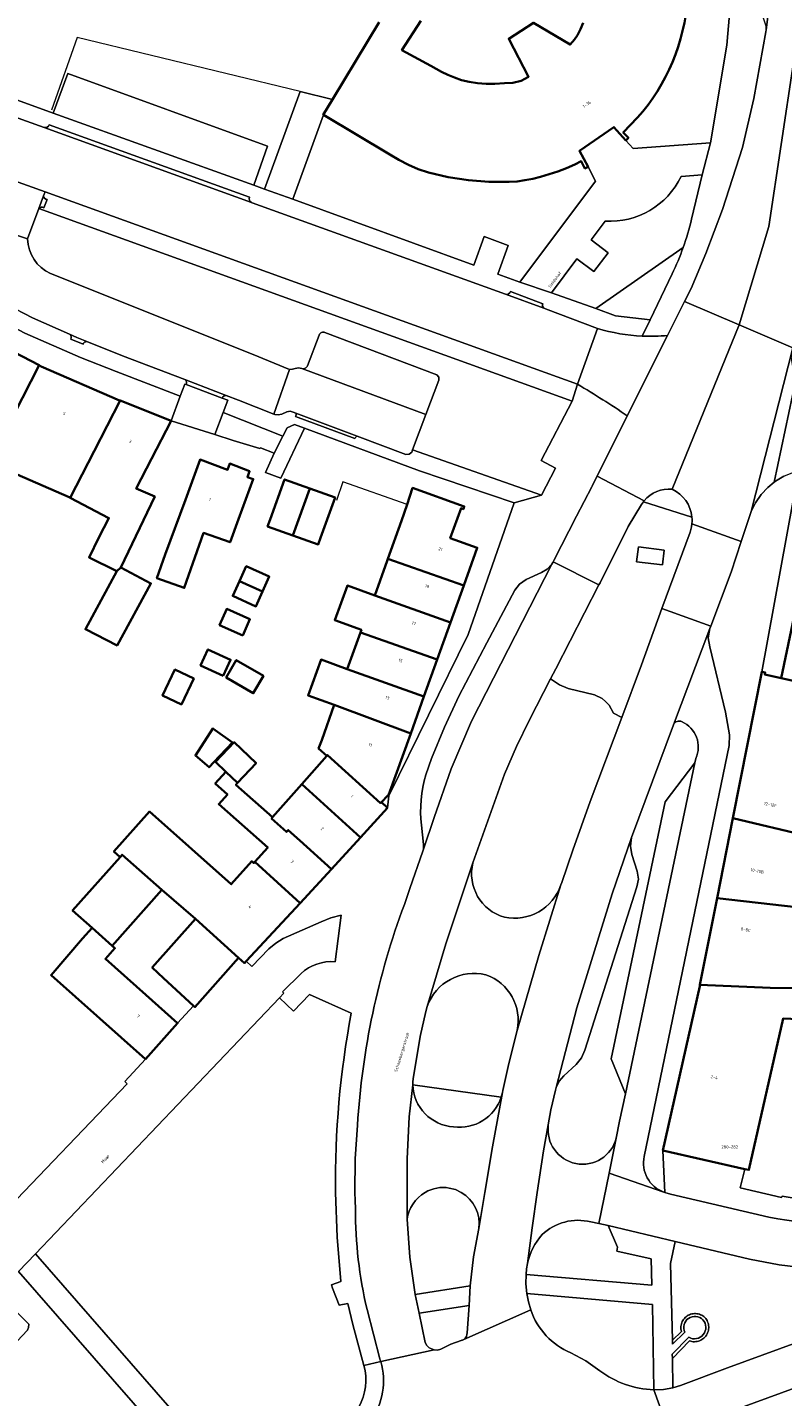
# Model space of a CAD drawing. Header units: metres. Extents: x 197700 to 204338, y 317132 to 325229.
# Tile 226 of 256: x 199739 to 199827, y 319476 to 319636. Entities that reach past the tile are written whole.
import ezdxf
from ezdxf.enums import TextEntityAlignment as Align

# ---------------------------------------------------------------- set-up
doc = ezdxf.new("R2010")
doc.units = ezdxf.units.M
for name, color, linetype, lineweight in [('B-WE-GR-BEPLANTING_CULTUUR_HEESTERS-GV', 90, 'Continuous', 18), ('B-WE-IE-TERREINAFSCHEIDING_KUNSTMATIG_HEKWERK-G', 20, 'IE-TERREINAFSCHEIDING-KUNSTMATIG', 18), ('B-WE-IE-TERREINAFSCHEIDING_KUNSTMATIG_MUUR-G', 90, 'IE-TERREINAFSCHEIDING-KUNSTMATIG-DICHT', 18), ('B-WE-OG-BEBOUWING-GV', 7, 'Continuous', 35), ('B-WE-OG-BEBOUWING-T18', 10, 'Continuous', 18), ('B-WE-OG-TERREIN_CULTUURSCHEIDING-GV', 7, 'Continuous', 18), ('B-WE-OG-TERREIN_ERF-GV', 7, 'Continuous', 18), ('B-WE-OG-TOPOGRAFIE-T18', 10, 'Continuous', 18), ('B-WE-VH-VERHARDING_ASFALT-GV', 252, 'Continuous', 18), ('B-WE-VH-VERHARDING_BETONSTRAATSTEEN-GV', 252, 'Continuous', 18), ('B-WE-VH-VERHARDING_GESLOTEN-GV', 252, 'Continuous', 18), ('B-WE-VH-VERHARDING_OPEN-GV', 252, 'Continuous', 18), ('B-WE-VH-VERHARDING_TEGEL-GV', 252, 'Continuous', 18)]:
    doc.layers.add(name, color=color, linetype=linetype, lineweight=lineweight)
doc.styles.add('NLCS-ISO-M200-T18', font='NLCS-ISO.ttf', dxfattribs={"height": 0.36})
doc.linetypes.add('IE-TERREINAFSCHEIDING-KUNSTMATIG', pattern='A,4,[82,NLCS.SHX,S=0.75,R=90,X=0,Y=0],4,-2', length=10)
doc.linetypes.add('IE-TERREINAFSCHEIDING-KUNSTMATIG-DICHT', pattern='A,8,-1,[82,NLCS.SHX,S=0.75,R=90,X=0,Y=0],-1', length=10)

msp = doc.modelspace()

# ---------------------------------------------------------------- linework, layer by layer
at = {"layer": 'B-WE-GR-BEPLANTING_CULTUUR_HEESTERS-GV'}
for points in [[(199799.179, 319581.672), (199800.823, 319584.819), (199799.121, 319585.708), (199802.765, 319592.685), (199740.291, 319615.225), (199738.978, 319611.684)], [(199741.637, 319607.634), (199765.409, 319598.157), (199769.669, 319596.398), (199770.007, 319596.407), (199770.332, 319596.503), (199770.722, 319596.581), (199771.113, 319596.501)], [(199771.743, 319596.818), (199773.138, 319600.42)], [(199773.801, 319600.712), (199786.914, 319595.764), (199787.125, 319595.473), (199787.161, 319595.117), (199785.636, 319591.12), (199784.05, 319586.963), (199799.179, 319581.672)], [(199816.421, 319483.016), (199814.493, 319481.04), (199814.5, 319480.546), (199816.502, 319482.598), (199816.646, 319482.554), (199816.794, 319482.523), (199816.944, 319482.505), (199817.095, 319482.501), (199817.246, 319482.51), (199817.396, 319482.533), (199817.542, 319482.569), (199817.685, 319482.618), (199817.823, 319482.68), (199817.955, 319482.754), (199818.08, 319482.839), (199818.197, 319482.935), (199818.304, 319483.041), (199818.402, 319483.156), (199818.489, 319483.28), (199818.565, 319483.411), (199818.629, 319483.548), (199818.68, 319483.69), (199818.718, 319483.836), (199818.743, 319483.985), (199818.755, 319484.136), (199818.755, 319484.243), (199818.743, 319484.394), (199818.719, 319484.543), (199818.68, 319484.689), (199818.629, 319484.832), (199818.566, 319484.969), (199818.49, 319485.1), (199818.404, 319485.223), (199818.34, 319485.301), (199818.295, 319485.345), (199818.182, 319485.442), (199818.062, 319485.529), (199817.934, 319485.604), (199817.799, 319485.668), (199817.66, 319485.72), (199817.516, 319485.759), (199817.37, 319485.784), (199817.222, 319485.797), (199817.073, 319485.797), (199816.925, 319485.783), (199816.779, 319485.756), (199816.636, 319485.716), (199816.497, 319485.663), (199816.363, 319485.598), (199816.235, 319485.522), (199816.115, 319485.434), (199816.003, 319485.336), (199815.901, 319485.229), (199815.808, 319485.112), (199815.726, 319484.988), (199815.656, 319484.857), (199815.597, 319484.721), (199815.551, 319484.579), (199815.518, 319484.434), (199815.498, 319484.287), (199815.491, 319484.138), (199815.497, 319483.99), (199815.517, 319483.842), (199815.55, 319483.697), (199814.495, 319482.679), (199814.506, 319482.203), (199815.956, 319483.603)]]:
    msp.add_lwpolyline(points, dxfattribs=at)
for points in [[(199738.978, 319611.684, 0.2875555), (199741.637, 319607.634)], [(199773.138, 319600.42, -0.452975), (199773.801, 319600.712)], [(199771.113, 319596.501, 0.4273961), (199771.743, 319596.818)], [(199815.956, 319483.603, -0.8528402), (199818.076, 319485.071)], [(199818.076, 319485.071, -0.8484772), (199816.421, 319483.016)]]:
    msp.add_lwpolyline(points, format="xyb", dxfattribs=at)
at = {"layer": 'B-WE-IE-TERREINAFSCHEIDING_KUNSTMATIG_HEKWERK-G'}
for points in [[(199770.897, 319628.93), (199744.785, 319635.255), (199741.787, 319626.761)], [(199774.685, 319628.013), (199770.897, 319628.93)]]:
    msp.add_lwpolyline(points, dxfattribs=at)
at = {"layer": 'B-WE-IE-TERREINAFSCHEIDING_KUNSTMATIG_MUUR-G'}
msp.add_lwpolyline([(199783.414, 319580.565), (199775.903, 319583.204), (199775.152, 319581.043)], dxfattribs=at)
at = {"layer": 'B-WE-OG-BEBOUWING-GV'}
msp.add_lwpolyline([(199810.426, 319625.88, 0.1653046), (199816.285, 319639.864)], format="xyb", dxfattribs=at)
for points in [[(199780.135, 319637.074), (199774.685, 319628.013)], [(199804.061, 319636.989), (199803.748, 319636.229), (199803.381, 319635.555), (199803.05, 319635.04), (199802.521, 319634.441), (199798.231, 319637), (199795.336, 319635.131), (199797.664, 319630.669), (199796.782, 319630.209), (199795.829, 319629.979), (199794.833, 319629.902), (199793.712, 319629.835), (199792.698, 319629.833), (199791.671, 319629.926), (199790.695, 319630.071), (199789.788, 319630.279), (199788.966, 319630.586), (199788.21, 319630.89), (199787.441, 319631.238), (199786.189, 319631.964), (199782.816, 319633.799), (199785.02, 319637.232)], [(199774.685, 319628.013), (199773.606, 319626.219), (199773.63, 319626.205), (199781.393, 319621.577), (199782.474, 319620.943), (199783.582, 319620.358), (199784.727, 319619.847), (199785.916, 319619.448), (199788.24, 319618.894), (199790.605, 319618.544), (199792.987, 319618.372), (199795.376, 319618.352), (199796.306, 319618.41), (199797.23, 319618.544), (199798.143, 319618.73), (199799.05, 319618.95), (199800.077, 319619.242), (199801.091, 319619.583), (199802.086, 319619.972), (199803.06, 319620.412), (199803.804, 319620.795), (199804.261, 319619.935), (199804.62, 319620.139), (199803.636, 319622.012), (199807.651, 319624.785), (199809.047, 319623.208), (199809.354, 319623.534), (199808.739, 319624.133), (199810.426, 319625.88)], [(199830.946, 319577.926), (199827.254, 319560.227), (199836.678, 319558.14)]]:
    msp.add_lwpolyline(points, dxfattribs=at)
for points in [[(199722.499, 319577.529), (199724.773, 319576.246), (199727.59, 319574.657), (199728.947, 319573.892), (199729.738, 319575.588), (199734.579, 319585.451), (199734.454, 319585.505), (199740.326, 319596.879), (199734.427, 319599.931), (199734.372, 319599.825), (199734.107, 319599.963), (199729.984, 319592.053), (199730.171, 319591.956), (199727.822, 319587.519), (199729.906, 319586.405), (199730.283, 319587.111), (199731.352, 319586.56), (199727.88, 319580.027), (199724.743, 319581.71)], [(199749.809, 319592.733), (199749.737, 319592.762), (199740.571, 319596.752), (199740.326, 319596.879), (199734.454, 319585.505), (199734.579, 319585.451), (199737.748, 319584.084), (199743.856, 319581.416), (199743.976, 319581.353), (199746.754, 319586.809)], [(199749.896, 319573.186), (199753.875, 319581.489), (199751.701, 319582.437), (199753.492, 319585.914), (199755.784, 319590.365), (199749.809, 319592.733), (199746.754, 319586.809), (199743.976, 319581.353), (199748.498, 319578.986), (199747.304, 319576.707), (199746.175, 319574.371), (199749.437, 319572.775)], [(199757.457, 319581.128), (199755.104, 319574.706), (199754.124, 319571.924), (199757.322, 319570.795), (199759.594, 319577.232), (199762.691, 319576.139), (199763.683, 319578.846), (199765.404, 319583.541), (199764.728, 319583.789), (199764.981, 319584.457), (199762.654, 319585.357), (199762.395, 319584.644), (199759.177, 319585.823)], [(199767.081, 319577.978), (199770.026, 319576.946), (199772.04, 319582.439), (199769.082, 319583.51), (199767.379, 319578.803)], [(199773.296, 319576.668), (199774.997, 319581.369), (199772.04, 319582.439), (199770.026, 319576.946), (199773.017, 319575.897)], [(199790.062, 319571.073), (199791.649, 319575.499), (199788.478, 319576.633), (199789.739, 319580.132), (199790.013, 319580.039), (199790.114, 319580.336), (199784.064, 319582.508), (199783.414, 319580.565), (199782.779, 319578.67), (199781.187, 319574.217)], [(199781.096, 319573.961), (199779.659, 319569.898), (199788.513, 319566.753), (199790.062, 319571.073), (199781.187, 319574.217)], [(199749.437, 319572.775), (199745.742, 319565.957), (199749.45, 319564.071), (199753.412, 319571.319), (199749.896, 319573.186)], [(199766.499, 319570.383), (199767.285, 319572.124), (199764.582, 319573.341), (199763.796, 319571.6)], [(199763.796, 319571.6), (199763.01, 319569.859), (199765.711, 319568.638), (199766.499, 319570.383)], [(199786.958, 319562.418), (199788.513, 319566.753), (199779.659, 319569.898), (199776.436, 319571.076), (199774.953, 319567.025), (199778.08, 319565.881), (199777.97, 319565.579)], [(199764.167, 319565.236), (199765.015, 319567.128), (199762.3, 319568.344), (199761.452, 319566.453)], [(199777.97, 319565.579), (199776.4, 319561.288), (199785.4, 319558.074), (199786.958, 319562.418)], [(199761.888, 319560.507), (199762.747, 319562.374), (199760.099, 319563.593), (199759.24, 319561.726)], [(199785.4, 319558.074), (199776.4, 319561.288), (199773.352, 319562.395), (199771.823, 319558.214), (199774.863, 319557.087), (199783.852, 319553.755)], [(199758.427, 319560.201), (199756.225, 319561.241), (199754.786, 319558.195), (199756.988, 319557.155)], [(199762.23, 319560.312), (199765.403, 319558.46), (199766.588, 319560.492), (199763.415, 319562.343)], [(199869.489, 319532.473), (199871.348, 319537.757), (199874.104, 319545.425), (199858.173, 319550.617), (199858.104, 319550.417), (199852.389, 319552.316), (199852.962, 319553.825), (199840.309, 319558.253), (199840.074, 319557.458), (199836.769, 319558.561), (199836.678, 319558.14), (199827.254, 319560.227), (199825.313, 319560.664), (199825.349, 319560.891), (199824.964, 319560.952), (199821.582, 319543.826), (199839.304, 319539.626), (199839.546, 319540.853), (199845.194, 319539.515), (199845.34, 319540.251), (199855.901, 319536.978), (199855.658, 319535.751)], [(199774.863, 319557.087), (199773.422, 319552.978), (199773.06, 319551.988), (199774.02, 319551.137), (199774.1, 319551.225), (199780.311, 319545.59), (199780.416, 319545.721), (199781.155, 319546.483), (199781.253, 319546.509), (199783.852, 319553.755)], [(199760.799, 319550.392), (199762.986, 319552.681), (199760.689, 319554.348), (199758.63, 319551.155), (199760.223, 319549.789)], [(199763.545, 319547.972), (199765.742, 319550.271), (199763.172, 319552.727), (199760.975, 319550.428), (199762.194, 319549.263)], [(199781.121, 319545.022), (199780.416, 319545.721), (199780.311, 319545.59), (199774.1, 319551.225), (199774.02, 319551.137), (199774.037, 319551.122), (199771.097, 319547.806), (199777.959, 319541.557)], [(199774.588, 319537.863), (199770.869, 319541.204), (199769.503, 319542.433), (199769.301, 319542.214), (199767.548, 319543.802), (199767.673, 319543.944), (199763.383, 319547.748), (199763.545, 319547.972), (199762.194, 319549.263), (199760.959, 319547.881), (199762.378, 319546.615), (199761.372, 319545.481), (199767.096, 319540.405), (199765.593, 319538.71), (199770.886, 319533.869)], [(199770.869, 319541.204), (199774.588, 319537.863), (199777.959, 319541.557), (199771.097, 319547.806), (199767.673, 319543.944), (199767.548, 319543.802), (199769.301, 319542.214), (199769.503, 319542.433)], [(199765.593, 319538.71), (199765.466, 319538.567), (199765.226, 319538.779), (199762.836, 319536.083), (199753.243, 319544.589), (199749.091, 319539.906), (199749.806, 319539.273), (199750.04, 319539.537), (199754.713, 319535.443), (199758.628, 319532.018), (199763.695, 319527.479), (199764.377, 319526.847), (199764.576, 319527.062), (199770.886, 319533.869)], [(199855.658, 319535.751), (199839.304, 319539.626), (199821.582, 319543.826), (199819.733, 319534.461), (199840.33, 319532.097), (199844.517, 319531.454), (199847.841, 319531.133), (199852.445, 319530.668), (199868.113, 319528.561), (199869.489, 319532.473)], [(199754.713, 319535.443), (199750.04, 319539.537), (199749.806, 319539.273), (199744.239, 319532.995), (199746.524, 319530.969), (199748.888, 319528.873)], [(199817.728, 319524.304), (199825.968, 319523.936), (199832.652, 319523.874), (199834.114, 319523.511), (199843.618, 319523.494), (199844.321, 319531.356), (199844.513, 319531.331), (199844.517, 319531.454), (199840.33, 319532.097), (199819.733, 319534.461)], [(199758.396, 319521.86), (199758.572, 319521.697), (199763.695, 319527.479), (199758.628, 319532.018), (199753.58, 319526.325), (199754.905, 319525.096)], [(199752.801, 319515.602), (199756.544, 319519.8), (199752.812, 319523.127), (199748.084, 319527.342), (199749.201, 319528.595), (199748.888, 319528.873), (199746.524, 319530.969), (199745.416, 319529.72), (199741.716, 319525.446)], [(199813.393, 319504.886), (199822.996, 319502.729), (199823.46, 319502.625), (199827.492, 319520.367), (199833.858, 319520.085), (199833.915, 319523.511), (199834.114, 319523.511), (199832.652, 319523.874), (199825.968, 319523.936), (199817.728, 319524.304), (199817.701, 319524.168)]]:
    msp.add_lwpolyline(points, close=True, dxfattribs=at)
at = {"layer": 'B-WE-OG-TERREIN_CULTUURSCHEIDING-GV'}
for points in [[(199815.769, 319610.689), (199805.514, 319603.51), (199807.829, 319602.687)], [(199807.829, 319602.687), (199811.878, 319602.186), (199814.467, 319607.569)], [(199808.563, 319555.631), (199807.592, 319556.114), (199807.091, 319557.055), (199806.662, 319557.496), (199806.29, 319557.849), (199805.374, 319558.284), (199802.306, 319559.013), (199801.287, 319559.428), (199800.228, 319560.14), (199797.763, 319555.357), (199796.234, 319552.203), (199794.843, 319548.988), (199791.139, 319538.613)], [(199801.445, 319536.012), (199801.539, 319536.311), (199802.834, 319540.084), (199804.877, 319545.762), (199808.563, 319555.631)], [(199776.891, 319520.99), (199771.997, 319523.163), (199770.107, 319521.204), (199768.478, 319522.776), (199739.881, 319492.806), (199765.235, 319463.753), (199767.697, 319464.65), (199766.059, 319469.349), (199768.946, 319470.454), (199770.586, 319465.702), (199771.315, 319465.968)], [(199785.614, 319521.194), (199784.941, 319518.246), (199784.127, 319513.293), (199784.101, 319512.947), (199784.08, 319512.601), (199794.439, 319511.147), (199794.518, 319511.412), (199794.583, 319511.682), (199794.629, 319511.933), (199795.328, 319515.08), (199796.321, 319518.971)], [(199785.781, 319521.759), (199785.614, 319521.194)], [(199778.375, 319479.732), (199777.058, 319484.535), (199776.49, 319486.975), (199775.461, 319486.765), (199774.69, 319488.756), (199774.588, 319489.147), (199775.679, 319489.539), (199775.229, 319494.761), (199775.038, 319500)], [(199789.767, 319500), (199789.087, 319500.313), (199788.362, 319500.501)], [(199814.829, 319494.247), (199814.286, 319491.666), (199814.495, 319482.679), (199815.55, 319483.697), (199815.517, 319483.842), (199815.497, 319483.99), (199815.491, 319484.138), (199815.498, 319484.287), (199815.518, 319484.434), (199815.551, 319484.579), (199815.597, 319484.721), (199815.656, 319484.857), (199815.726, 319484.988), (199815.808, 319485.112), (199815.901, 319485.229), (199816.003, 319485.336), (199816.115, 319485.434), (199816.235, 319485.522), (199816.363, 319485.598), (199816.497, 319485.663), (199816.636, 319485.716), (199816.779, 319485.756), (199816.925, 319485.783), (199817.073, 319485.797), (199817.222, 319485.797), (199817.37, 319485.784), (199817.516, 319485.759), (199817.66, 319485.72), (199817.799, 319485.668), (199817.934, 319485.604), (199818.062, 319485.529), (199818.182, 319485.442), (199818.295, 319485.345), (199818.34, 319485.301), (199818.404, 319485.223), (199818.49, 319485.1), (199818.566, 319484.969), (199818.629, 319484.832), (199818.68, 319484.689), (199818.719, 319484.543), (199818.743, 319484.394), (199818.755, 319484.243), (199818.755, 319484.136), (199818.743, 319483.985), (199818.718, 319483.836), (199818.68, 319483.69), (199818.629, 319483.548), (199818.565, 319483.411), (199818.489, 319483.28), (199818.402, 319483.156), (199818.304, 319483.041), (199818.197, 319482.935), (199818.08, 319482.839), (199817.955, 319482.754), (199817.823, 319482.68), (199817.685, 319482.618), (199817.542, 319482.569), (199817.396, 319482.533), (199817.246, 319482.51), (199817.095, 319482.501), (199816.944, 319482.505), (199816.794, 319482.523), (199816.646, 319482.554), (199816.502, 319482.598), (199814.5, 319480.546), (199814.55, 319477.106), (199815.451, 319477.39), (199820.967, 319479.427), (199874.615, 319499.055)], [(199783.423, 319496.849), (199783.75, 319492.423), (199784.383, 319488.032), (199790.805, 319489.06)], [(199790.805, 319489.06), (199791.201, 319492.429), (199791.81, 319495.768)], [(199797.526, 319491.675), (199797.421, 319491.036), (199797.375, 319490.391), (199812.086, 319489.129), (199812.004, 319492.222), (199807.993, 319493.128), (199808.07, 319493.562), (199806.987, 319496.115), (199805.865, 319496.353), (199804.946, 319496.537)], [(199830.554, 319491.089), (199827.026, 319491.498), (199823.543, 319492.186), (199814.829, 319494.247)], [(199762.358, 319462.724), (199737.908, 319490.727), (199735.476, 319488.175), (199739.1, 319484.577), (199739.094, 319484.154), (199738.972, 319483.84), (199727.54, 319471.709)], [(199812.312, 319476.881), (199812.158, 319486.846), (199797.438, 319488.146), (199797.63, 319487.177), (199797.921, 319486.233)], [(199790.461, 319483.557), (199790.691, 319486.763), (199784.831, 319485.84)], [(199784.831, 319485.84), (199785.56, 319482.408), (199785.723, 319482.053), (199786.017, 319481.798), (199786.591, 319481.564), (199786.985, 319481.527), (199787.366, 319481.637), (199788.53, 319482.22), (199789.762, 319482.642)], [(199802.599, 319481.196), (199804.367, 319480.254), (199805.999, 319479.09)]]:
    msp.add_lwpolyline(points, dxfattribs=at)
for points in [[(199814.467, 319607.569, 0.0264849), (199815.769, 319610.689)], [(199791.139, 319538.613, 0.4049596), (199794.827, 319532.218)], [(199794.827, 319532.218, 0.375207), (199801.445, 319536.012)], [(199792.658, 319525.475, 0.3861009), (199785.781, 319521.759)], [(199796.321, 319518.971, 0.3776517), (199792.658, 319525.475)], [(199775.038, 319500, -0.0498791), (199776.891, 319520.99)], [(199785.532, 319500, 0.2233184), (199783.423, 319496.849)], [(199788.362, 319500.501, 0.1756193), (199785.532, 319500)], [(199791.81, 319495.768, 0.3093309), (199789.767, 319500)], [(199804.946, 319496.537, 0.2571737), (199799.237, 319495.043)], [(199799.237, 319495.043, 0.1325898), (199797.526, 319491.675)], [(199797.921, 319486.233, 0.2166799), (199802.599, 319481.196)], [(199789.762, 319482.642, 0.0938133), (199790.065, 319482.776)], [(199790.065, 319482.776, 0.25794), (199790.461, 319483.557)], [(199777.777, 319474.854, 0.1960018), (199778.375, 319479.732)], [(199805.999, 319479.09, 0.151034), (199812.312, 319476.881)]]:
    msp.add_lwpolyline(points, format="xyb", dxfattribs=at)
for points in [[(199800.228, 319560.14), (199801.287, 319559.428), (199802.306, 319559.013), (199805.374, 319558.284), (199806.29, 319557.849), (199806.662, 319557.496), (199807.091, 319557.055), (199807.592, 319556.114), (199808.563, 319555.631), (199810.868, 319561.803), (199813.281, 319568.377), (199816.567, 319577.331), (199816.74, 319577.96), (199816.776, 319578.297), (199816.809, 319578.61), (199816.807, 319578.848), (199816.792, 319579.087), (199811.108, 319580.874), (199810.994, 319580.715), (199810.89, 319580.551), (199809.307, 319577.986), (199806.035, 319571.411), (199805.902, 319571.153), (199800.835, 319561.32)], [(199810.533, 319575.601), (199813.549, 319575.222), (199813.33, 319573.483), (199810.314, 319573.862)]]:
    msp.add_lwpolyline(points, close=True, dxfattribs=at)
at = {"layer": 'B-WE-OG-TERREIN_ERF-GV'}
for points in [[(199810.426, 319625.88), (199808.739, 319624.133), (199809.354, 319623.534), (199809.047, 319623.208), (199809.92, 319622.264), (199818.945, 319622.948), (199820.894, 319634.377), (199824.91, 319681.17), (199825.262, 319685.088), (199827.013, 319705.147), (199827.022, 319705.253)], [(199704.502, 319639.968), (199737.351, 319628.075), (199741.978, 319626.391), (199743.677, 319631.041), (199767.073, 319622.549), (199765.456, 319617.98), (199766.737, 319617.513), (199770.897, 319628.93), (199774.685, 319628.013), (199780.135, 319637.074)], [(199785.02, 319637.232), (199782.816, 319633.799), (199786.189, 319631.964), (199787.441, 319631.238), (199788.21, 319630.89), (199788.966, 319630.586), (199789.788, 319630.279), (199790.695, 319630.071), (199791.671, 319629.926), (199792.698, 319629.833), (199793.712, 319629.835), (199794.833, 319629.902), (199795.829, 319629.979), (199796.782, 319630.209), (199797.664, 319630.669), (199795.336, 319635.131), (199798.231, 319637), (199802.521, 319634.441), (199803.05, 319635.04), (199803.381, 319635.555), (199803.748, 319636.229), (199804.061, 319636.989)], [(199816.752, 319614.009), (199817.981, 319619.169), (199815.513, 319618.97)], [(199806.629, 319613.754), (199804.998, 319611.576), (199806.988, 319610.036), (199805.317, 319607.858), (199803.296, 319609.36), (199800.323, 319605.357), (199805.514, 319603.51), (199815.769, 319610.689)], [(199736.01, 319497.408), (199750.635, 319512.728), (199750.35, 319512.99), (199752.801, 319515.602), (199741.716, 319525.446), (199745.416, 319529.72), (199746.524, 319530.969), (199744.239, 319532.995), (199749.806, 319539.273), (199749.091, 319539.906), (199753.243, 319544.589), (199762.836, 319536.083), (199765.226, 319538.779), (199765.466, 319538.567), (199765.593, 319538.71), (199767.096, 319540.405), (199761.372, 319545.481), (199762.378, 319546.615), (199760.959, 319547.881), (199762.194, 319549.263), (199760.975, 319550.428), (199763.172, 319552.727), (199765.742, 319550.271), (199763.545, 319547.972), (199763.383, 319547.748), (199767.673, 319543.944), (199771.097, 319547.806), (199774.037, 319551.122), (199774.02, 319551.137), (199773.06, 319551.988), (199773.422, 319552.978), (199774.863, 319557.087), (199771.823, 319558.214), (199773.352, 319562.395), (199776.4, 319561.288), (199777.97, 319565.579), (199778.08, 319565.881), (199774.953, 319567.025), (199776.436, 319571.076), (199779.659, 319569.898), (199781.096, 319573.961), (199781.187, 319574.217), (199782.779, 319578.67), (199783.414, 319580.565), (199784.064, 319582.508), (199790.114, 319580.336), (199790.013, 319580.039), (199789.739, 319580.132), (199788.478, 319576.633), (199791.649, 319575.499), (199790.062, 319571.073), (199788.513, 319566.753), (199786.958, 319562.418), (199785.4, 319558.074), (199783.852, 319553.755), (199781.253, 319546.509), (199781.155, 319546.483), (199780.416, 319545.721), (199781.121, 319545.022), (199781.294, 319546.441), (199790.561, 319565.328), (199795.947, 319580.755), (199784.892, 319584.502), (199771.409, 319589.517), (199768.631, 319583.672), (199766.843, 319584.32), (199767.858, 319586.6), (199766.239, 319587.198), (199766.178, 319587.132), (199763.053, 319588.077), (199760.91, 319588.752), (199755.784, 319590.365), (199753.492, 319585.914), (199751.701, 319582.437), (199753.875, 319581.489), (199749.896, 319573.186)], [(199749.896, 319573.186), (199753.412, 319571.319), (199749.45, 319564.071), (199745.742, 319565.957), (199749.437, 319572.775), (199746.175, 319574.371), (199747.304, 319576.707), (199748.498, 319578.986), (199743.976, 319581.353), (199743.856, 319581.416), (199737.748, 319584.084), (199734.579, 319585.451), (199729.738, 319575.588), (199728.947, 319573.892), (199730.371, 319573.013), (199732.14, 319571.921), (199733.146, 319571.347), (199732.183, 319569.849), (199729.516, 319565.621), (199728.594, 319566.202), (199725.131, 319561.518), (199706.574, 319575.142), (199690.51, 319553.201)], [(199828.605, 319580.851), (199824.964, 319560.952), (199825.349, 319560.891), (199825.313, 319560.664), (199827.254, 319560.227), (199830.946, 319577.926)], [(199871.348, 319537.757), (199869.489, 319532.473), (199868.113, 319528.561), (199852.445, 319530.668), (199851.982, 319525.739), (199847.513, 319526.19), (199847.841, 319531.133), (199844.517, 319531.454), (199844.513, 319531.331), (199844.321, 319531.356), (199843.618, 319523.494), (199834.114, 319523.511), (199833.915, 319523.511), (199833.858, 319520.085), (199827.492, 319520.367), (199823.46, 319502.625), (199822.996, 319502.729), (199822.444, 319500.51), (199827.295, 319499.404), (199827.361, 319499.553), (199829.911, 319499.124), (199833.896, 319498.941)]]:
    msp.add_lwpolyline(points, dxfattribs=at)
for points in [[(199816.285, 319639.864, -0.1653046), (199810.426, 319625.88)], [(199815.513, 319618.97, -0.302459), (199806.629, 319613.754)], [(199815.769, 319610.689, 0.0271064), (199816.752, 319614.009)]]:
    msp.add_lwpolyline(points, format="xyb", dxfattribs=at)
for points in [[(199791.242, 319608.584), (199792.442, 319611.977), (199795.248, 319610.909), (199794.069, 319607.553), (199796.636, 319606.618), (199805.491, 319618.427), (199804.62, 319620.139), (199804.261, 319619.935), (199803.804, 319620.795), (199803.06, 319620.412), (199802.086, 319619.972), (199801.091, 319619.583), (199800.077, 319619.242), (199799.05, 319618.95), (199798.143, 319618.73), (199797.23, 319618.544), (199796.306, 319618.41), (199795.376, 319618.352), (199792.987, 319618.372), (199790.605, 319618.544), (199788.24, 319618.894), (199785.916, 319619.448), (199784.727, 319619.847), (199783.582, 319620.358), (199782.474, 319620.943), (199781.393, 319621.577), (199773.63, 319626.205), (199770.026, 319616.315)], [(199740.326, 319596.879), (199740.571, 319596.752), (199749.737, 319592.762), (199749.809, 319592.733), (199755.784, 319590.365), (199756.854, 319593.262), (199749.345, 319596.133), (199745.185, 319597.795), (199738.668, 319600.648), (199735.621, 319602.222), (199734.427, 319599.931)], [(199761.899, 319591.349), (199760.91, 319588.752), (199763.053, 319588.077), (199766.178, 319587.132), (199766.239, 319587.198), (199767.858, 319586.6), (199768.879, 319588.576)], [(199755.104, 319574.706), (199757.457, 319581.128), (199759.177, 319585.823), (199762.395, 319584.644), (199762.654, 319585.357), (199764.981, 319584.457), (199764.728, 319583.789), (199765.404, 319583.541), (199763.683, 319578.846), (199762.691, 319576.139), (199759.594, 319577.232), (199757.322, 319570.795), (199754.124, 319571.924)], [(199772.04, 319582.439), (199774.997, 319581.369), (199773.296, 319576.668), (199773.017, 319575.897), (199770.026, 319576.946), (199767.081, 319577.978), (199767.379, 319578.803), (199769.082, 319583.51)], [(199766.499, 319570.383), (199765.711, 319568.638), (199763.01, 319569.859), (199763.796, 319571.6), (199764.582, 319573.341), (199767.285, 319572.124)], [(199764.167, 319565.236), (199761.452, 319566.453), (199762.3, 319568.344), (199765.015, 319567.128)], [(199761.888, 319560.507), (199759.24, 319561.726), (199760.099, 319563.593), (199762.747, 319562.374)], [(199758.427, 319560.201), (199756.988, 319557.155), (199754.786, 319558.195), (199756.225, 319561.241)], [(199762.23, 319560.312), (199763.415, 319562.343), (199766.588, 319560.492), (199765.403, 319558.46)], [(199760.799, 319550.392), (199760.223, 319549.789), (199758.63, 319551.155), (199760.689, 319554.348), (199762.986, 319552.681)], [(199754.905, 319525.096), (199753.58, 319526.325), (199758.628, 319532.018), (199754.713, 319535.443), (199748.888, 319528.873), (199749.201, 319528.595), (199748.084, 319527.342), (199752.812, 319523.127), (199756.544, 319519.8), (199758.396, 319521.86)]]:
    msp.add_lwpolyline(points, close=True, dxfattribs=at)
at = {"layer": 'B-WE-VH-VERHARDING_ASFALT-GV'}
for points in [[(199831.436, 319701.503), (199830.312, 319688.674), (199829.86, 319683.52), (199829.572, 319680.539), (199826.243, 319642.017), (199825.48, 319636.182), (199825.446, 319635.921), (199824.05, 319628.13), (199822.699, 319622.382), (199820.374, 319615.125), (199818.43, 319609.966), (199816.684, 319605.858), (199815.933, 319604.36), (199822.318, 319601.614), (199825.808, 319613.112), (199828.7, 319632.333), (199833.086, 319681.337), (199835.178, 319704.435)], [(199738.978, 319611.684), (199732.765, 319613.755), (199732.619, 319612.692), (199732.839, 319608.335)], [(199734.365, 319605.258), (199735.377, 319604.491), (199736.546, 319603.995), (199739.535, 319602.451), (199743.875, 319600.514), (199744.759, 319600.119), (199745.927, 319599.652), (199750.073, 319597.996), (199757.392, 319595.198), (199762.25, 319593.341), (199763.669, 319592.798), (199767.832, 319591.144), (199769.669, 319596.398), (199765.409, 319598.157), (199741.637, 319607.634)], [(199814.455, 319582.358), (199822.318, 319601.614), (199815.933, 319604.36), (199813.934, 319600.372), (199809.218, 319590.959), (199805.683, 319583.906)], [(199822.571, 319576.238), (199823.741, 319579.738), (199828.593, 319598.915), (199822.318, 319601.614), (199814.455, 319582.358)], [(199805.683, 319583.906), (199811.208, 319581.001)], [(199816.792, 319579.087), (199816.807, 319578.848), (199816.809, 319578.61), (199816.776, 319578.297), (199822.571, 319576.238)], [(199786.591, 319481.564), (199786.017, 319481.798), (199785.723, 319482.053), (199785.56, 319482.408), (199784.831, 319485.84), (199784.383, 319488.032), (199783.75, 319492.423), (199783.423, 319496.849), (199783.442, 319500), (199783.432, 319503.932), (199783.648, 319508.863), (199784.08, 319512.601), (199784.101, 319512.947), (199784.127, 319513.293), (199784.941, 319518.246), (199785.614, 319521.194), (199785.781, 319521.759), (199787.957, 319529.115), (199791.139, 319538.613), (199794.843, 319548.988), (199796.234, 319552.203), (199797.763, 319555.357), (199800.228, 319560.14), (199800.835, 319561.32), (199805.902, 319571.153), (199800.538, 319573.837), (199800.503, 319573.773), (199800.368, 319573.568), (199790.971, 319555.192), (199788.598, 319549.617), (199786.582, 319543.905), (199785.337, 319540.2), (199785.311, 319540.07), (199785.278, 319539.943), (199783.75, 319535.57), (199783.109, 319533.718)], [(199790.065, 319482.776), (199797.921, 319486.233), (199797.63, 319487.177), (199797.438, 319488.146), (199797.34, 319489.266), (199797.375, 319490.391), (199797.421, 319491.036), (199797.526, 319491.675), (199798.056, 319495.841), (199798.65, 319500), (199799.421, 319504.843), (199799.968, 319507.925), (199800.279, 319509.673), (199800.802, 319511.951), (199800.887, 319512.282), (199803.289, 319521.595), (199807.454, 319534.954), (199809.729, 319541.544), (199814.625, 319554.77), (199818.889, 319566.03), (199818.997, 319566.319), (199813.281, 319568.377), (199810.868, 319561.803), (199808.563, 319555.631), (199804.877, 319545.762), (199802.834, 319540.084), (199801.539, 319536.311), (199801.445, 319536.012), (199798.839, 319527.738), (199796.321, 319518.971), (199795.328, 319515.08), (199794.629, 319511.933), (199794.583, 319511.682), (199793.409, 319505.33), (199792.512, 319500), (199791.81, 319495.768)], [(199777.611, 319507.849), (199777.36, 319503.928), (199777.314, 319500), (199777.334, 319499.026), (199777.367, 319498.054)], [(199825.782, 319497.081), (199814.272, 319499.769), (199813.604, 319500), (199813.492, 319500.038), (199807.098, 319502.245), (199805.865, 319496.353), (199806.987, 319496.115), (199814.829, 319494.247), (199823.543, 319492.186), (199827.026, 319491.498), (199830.554, 319491.089)], [(199874.615, 319499.055), (199820.967, 319479.427), (199815.451, 319477.39), (199814.55, 319477.106), (199813.44, 319476.897), (199812.312, 319476.881), (199814.165, 319471.801)], [(199791.81, 319495.768), (199791.201, 319492.429), (199790.805, 319489.06), (199790.691, 319486.763), (199790.461, 319483.557)], [(199878.895, 319495.401), (199818.549, 319473.312)], [(199818.549, 319473.312), (199878.895, 319495.401)], [(199778.732, 319486.295), (199780.234, 319480.5), (199780.289, 319480.335), (199780.34, 319480.17), (199786.591, 319481.564)], [(199797.921, 319486.233), (199790.065, 319482.776)], [(199789.762, 319482.642), (199788.53, 319482.22), (199787.366, 319481.637), (199786.985, 319481.527), (199786.591, 319481.564), (199780.34, 319480.17)], [(199805.999, 319479.09), (199804.367, 319480.254), (199802.599, 319481.196)], [(199811.469, 319457.657), (199812.204, 319459.67), (199812.303, 319460.148), (199812.422, 319460.622), (199812.562, 319461.089), (199812.722, 319461.551), (199812.901, 319462.005), (199813.1, 319462.451), (199813.318, 319462.888), (199813.555, 319463.315), (199814.299, 319464.562), (199814.733, 319465.037), (199815.188, 319465.493), (199815.663, 319465.928), (199816.156, 319466.341), (199814.165, 319471.801), (199812.312, 319476.881)]]:
    msp.add_lwpolyline(points, dxfattribs=at)
for points in [[(199828.593, 319598.915), (199830.081, 319608.836), (199831.18, 319618.809), (199832.44, 319631.933), (199836.867, 319683.487), (199838.657, 319704.131), (199835.178, 319704.435), (199833.086, 319681.337), (199828.7, 319632.333), (199825.808, 319613.112), (199822.318, 319601.614)], [(199741.014, 319617.176), (199799.61, 319596.022), (199803.404, 319594.652), (199805.744, 319601.184), (199799.63, 319603.505), (199799.44, 319603.573), (199794.954, 319605.193), (199765.28, 319615.902), (199765.192, 319615.934), (199740.9, 319624.712), (199694.959, 319641.226), (199692.792, 319634.585), (199697.596, 319632.851), (199734.8, 319619.419)], [(199784.05, 319586.963), (199785.636, 319591.12), (199771.113, 319596.501), (199770.722, 319596.581), (199770.332, 319596.503), (199770.007, 319596.407), (199769.669, 319596.398), (199767.832, 319591.144), (199767.945, 319591.122), (199768.342, 319591.055), (199768.737, 319591.133), (199769.333, 319591.413), (199769.712, 319591.512), (199770.088, 319591.397), (199770.383, 319591.286), (199777.581, 319588.577), (199783.274, 319586.435), (199783.665, 319586.458), (199783.966, 319586.712)], [(199811.208, 319581.001), (199805.683, 319583.906), (199805.154, 319582.851), (199805.102, 319582.735), (199805.049, 319582.62), (199803.272, 319579.185), (199800.622, 319573.99), (199800.538, 319573.837), (199805.902, 319571.153), (199806.035, 319571.411), (199809.307, 319577.986), (199810.89, 319580.551), (199810.994, 319580.715), (199811.108, 319580.874), (199811.173, 319580.958)], [(199816.776, 319578.297), (199816.74, 319577.96), (199816.567, 319577.331), (199813.281, 319568.377), (199818.997, 319566.319), (199821.366, 319572.634), (199822.571, 319576.238)], [(199735.476, 319488.175), (199723.904, 319476.03), (199723.183, 319475.147), (199726.759, 319471.735), (199727.073, 319471.639), (199727.54, 319471.709), (199738.972, 319483.84), (199739.094, 319484.154), (199739.1, 319484.577)]]:
    msp.add_lwpolyline(points, close=True, dxfattribs=at)
for points in [[(199741.637, 319607.634, -0.2875555), (199738.978, 319611.684)], [(199811.208, 319581.001, -0.2474594), (199814.455, 319582.358)], [(199814.455, 319582.358, -0.268579), (199816.792, 319579.087)], [(199783.109, 319533.718, 0.0742857), (199777.611, 319507.849)], [(199777.367, 319498.054, 0.0582677), (199778.732, 319486.295)], [(199843.007, 319496.932, -0.0877223), (199825.782, 319497.081)], [(199802.599, 319481.196, -0.2166799), (199797.921, 319486.233)], [(199790.065, 319482.776, -0.0938133), (199789.762, 319482.642)], [(199790.461, 319483.557, -0.25794), (199790.065, 319482.776)], [(199780.34, 319480.17, -0.2315403), (199779.183, 319473.305)], [(199812.312, 319476.881, -0.151034), (199805.999, 319479.09)]]:
    msp.add_lwpolyline(points, format="xyb", dxfattribs=at)
at = {"layer": 'B-WE-VH-VERHARDING_BETONSTRAATSTEEN-GV'}
for points in [[(199825.48, 319636.182), (199826.243, 319642.017), (199829.572, 319680.539), (199829.46, 319680.176), (199829.205, 319679.897), (199827.442, 319678.535), (199826.963, 319677.926), (199826.757, 319677.18), (199823.744, 319642.287), (199823.744, 319641.896), (199823.818, 319641.512), (199825.399, 319636.756), (199825.466, 319636.472)], [(199741.978, 319626.391), (199765.456, 319617.98), (199767.073, 319622.549), (199743.677, 319631.041)], [(199828.593, 319598.915), (199823.741, 319579.738), (199824.239, 319580.775), (199824.885, 319581.727), (199825.665, 319582.573), (199826.405, 319583.168), (199829.01, 319595.373), (199828.729, 319596.04), (199828.492, 319597.47)], [(199761.76, 319593.021), (199757.562, 319594.612), (199757.375, 319594.673), (199756.854, 319593.262), (199755.784, 319590.365), (199760.91, 319588.752), (199761.899, 319591.349), (199762.443, 319592.778)], [(199808.995, 319511.546), (199817.143, 319550.319), (199813.659, 319545.76), (199807.318, 319515.622)], [(199800.887, 319512.282), (199801.241, 319513.032), (199801.782, 319513.663), (199803.244, 319514.984), (199803.867, 319515.749), (199804.235, 319516.667), (199810.325, 319535.783), (199810.52, 319536.701), (199810.384, 319537.631), (199809.765, 319539.567), (199809.575, 319540.552), (199809.729, 319541.544), (199807.454, 319534.954), (199803.289, 319521.595)]]:
    msp.add_lwpolyline(points, close=True, dxfattribs=at)
for points in [[(199741.5, 319625.044, -0.3575211), (199740.9, 319624.712)], [(199740.291, 319615.225, -0.4244329), (199740.87, 319615.307)], [(199741.254, 319616.301, -0.4127683), (199740.853, 319616.741)], [(199765.192, 319615.934, -0.4108852), (199764.959, 319616.557)], [(199795.555, 319605.504, -0.3853551), (199794.954, 319605.193)], [(199799.44, 319603.573, -0.3192551), (199799.332, 319604.092)], [(199810.969, 319600.297, -0.0620692), (199805.744, 319601.184)], [(199743.875, 319600.514, -0.3944791), (199744.019, 319599.927)], [(199745.462, 319599.356, -0.3148943), (199745.927, 319599.652)], [(199773.801, 319600.712, 0.452975), (199773.138, 319600.42)], [(199813.934, 319600.372, -0.0347591), (199810.969, 319600.297)], [(199771.743, 319596.818, -0.4273961), (199771.113, 319596.501)], [(199757.392, 319595.198, -0.3651503), (199757.562, 319594.612)], [(199803.404, 319594.652, -0.014286), (199809.218, 319590.959)], [(199761.76, 319593.021, -0.3507154), (199762.25, 319593.341)], [(199770.383, 319591.286, -0.2501479), (199770.362, 319590.873)], [(199777.306, 319588.282, -0.2181966), (199777.581, 319588.577)], [(199814.625, 319554.77, -0.4349617), (199815.628, 319555.12)], [(199815.628, 319555.12, -0.415216), (199817.249, 319550.822)], [(199785.625, 319548.922, 0.0969423), (199785.094, 319542.992)], [(199794.827, 319532.218, -0.4049596), (199791.139, 319538.613)], [(199801.445, 319536.012, -0.375207), (199794.827, 319532.218)], [(199770.998, 319525.638, -0.2082188), (199775.018, 319527.011)], [(199785.781, 319521.759, -0.3861009), (199792.658, 319525.475)], [(199792.658, 319525.475, -0.3776517), (199796.321, 319518.971)], [(199788.875, 319507.675, -0.386892), (199784.08, 319512.601)], [(199794.439, 319511.147, -0.3632663), (199788.875, 319507.675)], [(199807.923, 319506.352, -0.9462604), (199799.968, 319507.925)], [(199813.492, 319500.038, -0.3757955), (199811.195, 319504.211)], [(199783.423, 319496.849, -0.2233184), (199785.532, 319500)], [(199785.532, 319500, -0.1756193), (199788.362, 319500.501)], [(199789.767, 319500, -0.3093309), (199791.81, 319495.768)], [(199799.237, 319495.043, -0.2571737), (199804.946, 319496.537)], [(199797.526, 319491.675, -0.1325898), (199799.237, 319495.043)]]:
    msp.add_lwpolyline(points, format="xyb", dxfattribs=at)
for points in [[(199764.959, 319616.557), (199741.5, 319625.044)], [(199740.9, 319624.712), (199765.192, 319615.934)], [(199740.853, 319616.741), (199740.291, 319615.225)], [(199740.87, 319615.307), (199741.254, 319616.301)], [(199794.954, 319605.193), (199799.44, 319603.573)], [(199799.332, 319604.092), (199795.555, 319605.504)], [(199805.744, 319601.184), (199803.404, 319594.652)], [(199745.927, 319599.652), (199744.759, 319600.119), (199743.875, 319600.514)], [(199744.019, 319599.927), (199745.462, 319599.356)], [(199773.138, 319600.42), (199771.743, 319596.818)], [(199785.636, 319591.12), (199787.161, 319595.117), (199787.125, 319595.473), (199786.914, 319595.764), (199773.801, 319600.712)], [(199809.218, 319590.959), (199813.934, 319600.372)], [(199771.113, 319596.501), (199785.636, 319591.12)], [(199762.25, 319593.341), (199757.392, 319595.198)], [(199757.562, 319594.612), (199761.76, 319593.021)], [(199777.581, 319588.577), (199770.383, 319591.286)], [(199770.362, 319590.873), (199777.306, 319588.282)], [(199785.094, 319542.992), (199785.359, 319540.725), (199785.364, 319540.461), (199785.337, 319540.2), (199786.582, 319543.905), (199788.598, 319549.617), (199790.971, 319555.192), (199800.368, 319573.568)], [(199800.368, 319573.568), (199799.825, 319573.001), (199799.151, 319572.602), (199797.354, 319571.767), (199796.607, 319571.245), (199796.045, 319570.528), (199792.746, 319564.37), (199789.499, 319558.105), (199787.798, 319554.499), (199786.293, 319550.805), (199785.625, 319548.922)], [(199811.195, 319504.211), (199821.155, 319552.355), (199821.2, 319553.584), (199820.712, 319556.25), (199818.878, 319563.89), (199818.702, 319564.96), (199818.889, 319566.03), (199814.625, 319554.77)], [(199817.249, 319550.822), (199817.143, 319550.319), (199808.995, 319511.546), (199808.32, 319508.332), (199807.923, 319506.352), (199807.098, 319502.245), (199813.492, 319500.038)], [(199791.139, 319538.613), (199787.957, 319529.115), (199785.781, 319521.759)], [(199796.321, 319518.971), (199798.839, 319527.738), (199801.445, 319536.012)], [(199775.018, 319527.011), (199775.699, 319532.469), (199774.502, 319532.14), (199773.355, 319531.671), (199768.921, 319529.726), (199768.037, 319529.184), (199767.239, 319528.526), (199765.244, 319526.472), (199764.576, 319527.062), (199764.377, 319526.847), (199763.695, 319527.479), (199758.572, 319521.697), (199758.396, 319521.86), (199756.544, 319519.8), (199752.801, 319515.602), (199750.35, 319512.99), (199750.635, 319512.728), (199736.01, 319497.408)], [(199710.782, 319470.001), (199707.275, 319466.025), (199708.616, 319464.853), (199711.022, 319462.751), (199712.934, 319464.873), (199719.133, 319470.771), (199721.402, 319472.967), (199723.183, 319475.147), (199723.904, 319476.03), (199735.476, 319488.175), (199737.908, 319490.727), (199739.881, 319492.806), (199768.478, 319522.776), (199768.981, 319523.335), (199768.84, 319523.473), (199770.998, 319525.638)], [(199784.08, 319512.601), (199783.648, 319508.863), (199783.432, 319503.932), (199783.442, 319500), (199783.423, 319496.849)], [(199791.81, 319495.768), (199792.512, 319500), (199793.409, 319505.33), (199794.583, 319511.682), (199794.518, 319511.412), (199794.439, 319511.147)], [(199799.968, 319507.925), (199799.421, 319504.843), (199798.65, 319500), (199798.056, 319495.841), (199797.526, 319491.675)], [(199805.865, 319496.353), (199807.098, 319502.245), (199807.923, 319506.352)], [(199788.362, 319500.501), (199789.087, 319500.313), (199789.767, 319500)], [(199804.946, 319496.537), (199805.865, 319496.353)]]:
    msp.add_lwpolyline(points, dxfattribs=at)
at = {"layer": 'B-WE-VH-VERHARDING_GESLOTEN-GV'}
msp.add_lwpolyline([(199810.533, 319575.601), (199810.314, 319573.862), (199813.33, 319573.483), (199813.549, 319575.222)], close=True, dxfattribs=at)
at = {"layer": 'B-WE-VH-VERHARDING_OPEN-GV'}
for points in [[(199770.897, 319628.93), (199766.737, 319617.513), (199770.026, 319616.315), (199773.63, 319626.205), (199773.606, 319626.219), (199774.685, 319628.013)], [(199766.843, 319584.32), (199768.631, 319583.672), (199771.409, 319589.517), (199770.233, 319589.954), (199769.375, 319589.537), (199768.879, 319588.576), (199767.858, 319586.6)]]:
    msp.add_lwpolyline(points, close=True, dxfattribs=at)
for points in [[(199815.513, 319618.97), (199817.981, 319619.169), (199818.945, 319622.948), (199809.92, 319622.264), (199809.047, 319623.208), (199807.651, 319624.785), (199803.636, 319622.012), (199804.62, 319620.139), (199805.491, 319618.427), (199796.636, 319606.618), (199800.323, 319605.357), (199803.296, 319609.36), (199805.317, 319607.858), (199806.988, 319610.036), (199804.998, 319611.576), (199806.629, 319613.754)], [(199799.61, 319596.022), (199741.014, 319617.176), (199740.853, 319616.741)], [(199741.254, 319616.301), (199740.87, 319615.307)], [(199740.291, 319615.225), (199802.765, 319592.685), (199803.404, 319594.652), (199799.61, 319596.022)], [(199814.625, 319554.77), (199809.729, 319541.544)], [(199807.923, 319506.352), (199808.32, 319508.332), (199808.995, 319511.546), (199807.318, 319515.622), (199813.659, 319545.76), (199817.143, 319550.319), (199817.249, 319550.822)], [(199809.729, 319541.544), (199809.575, 319540.552), (199809.765, 319539.567), (199810.384, 319537.631), (199810.52, 319536.701), (199810.325, 319535.783), (199804.235, 319516.667), (199803.867, 319515.749), (199803.244, 319514.984), (199801.782, 319513.663), (199801.241, 319513.032), (199800.887, 319512.282), (199800.802, 319511.951), (199800.279, 319509.673), (199799.968, 319507.925)]]:
    msp.add_lwpolyline(points, dxfattribs=at)
for points in [[(199806.629, 319613.754, 0.302459), (199815.513, 319618.97)], [(199740.87, 319615.307, 0.4244329), (199740.291, 319615.225)], [(199740.853, 319616.741, 0.4127683), (199741.254, 319616.301)], [(199815.628, 319555.12, 0.4349617), (199814.625, 319554.77)], [(199817.249, 319550.822, 0.415216), (199815.628, 319555.12)], [(199799.968, 319507.925, 0.9462604), (199807.923, 319506.352)]]:
    msp.add_lwpolyline(points, format="xyb", dxfattribs=at)
at = {"layer": 'B-WE-VH-VERHARDING_TEGEL-GV'}
for points in [[(199829.251, 319704.952), (199827.013, 319705.147), (199825.262, 319685.088), (199824.91, 319681.17), (199820.894, 319634.377), (199818.945, 319622.948), (199817.981, 319619.169), (199816.752, 319614.009)], [(199794.069, 319607.553), (199795.248, 319610.909), (199792.442, 319611.977), (199791.242, 319608.584), (199770.026, 319616.315), (199766.737, 319617.513), (199765.456, 319617.98), (199741.978, 319626.391), (199737.351, 319628.075), (199704.502, 319639.968), (199695.662, 319643.169), (199694.959, 319641.226), (199740.9, 319624.712)], [(199813.934, 319600.372), (199815.933, 319604.36), (199816.684, 319605.858), (199818.43, 319609.966), (199820.374, 319615.125), (199822.699, 319622.382), (199824.05, 319628.13), (199825.446, 319635.921), (199825.48, 319636.182), (199825.466, 319636.472)], [(199741.5, 319625.044), (199764.959, 319616.557)], [(199765.192, 319615.934), (199765.28, 319615.902), (199794.954, 319605.193)], [(199810.969, 319600.297), (199811.878, 319602.186), (199807.829, 319602.687), (199805.514, 319603.51), (199800.323, 319605.357), (199796.636, 319606.618), (199794.069, 319607.553)], [(199814.467, 319607.569), (199811.878, 319602.186), (199810.969, 319600.297)], [(199795.555, 319605.504), (199799.332, 319604.092)], [(199743.875, 319600.514), (199739.535, 319602.451), (199736.546, 319603.995), (199735.621, 319602.222), (199738.668, 319600.648), (199745.185, 319597.795), (199749.345, 319596.133), (199756.854, 319593.262), (199757.375, 319594.673), (199757.562, 319594.612)], [(199799.44, 319603.573), (199799.63, 319603.505), (199805.744, 319601.184)], [(199745.462, 319599.356), (199744.019, 319599.927)], [(199757.392, 319595.198), (199750.073, 319597.996), (199745.927, 319599.652)], [(199803.404, 319594.652), (199802.765, 319592.685), (199799.121, 319585.708), (199800.823, 319584.819)], [(199761.76, 319593.021), (199762.443, 319592.778), (199761.899, 319591.349), (199768.879, 319588.576), (199769.375, 319589.537), (199770.233, 319589.954), (199771.409, 319589.517), (199784.892, 319584.502), (199795.947, 319580.755)], [(199770.383, 319591.286), (199770.088, 319591.397), (199769.712, 319591.512), (199769.333, 319591.413), (199768.737, 319591.133), (199768.342, 319591.055), (199767.945, 319591.122), (199767.832, 319591.144), (199763.669, 319592.798), (199762.25, 319593.341)], [(199777.306, 319588.282), (199770.362, 319590.873)], [(199785.625, 319548.922), (199786.293, 319550.805), (199787.798, 319554.499), (199789.499, 319558.105), (199792.746, 319564.37), (199796.045, 319570.528), (199796.607, 319571.245), (199797.354, 319571.767), (199799.151, 319572.602), (199799.825, 319573.001), (199800.368, 319573.568), (199800.503, 319573.773), (199800.538, 319573.837), (199800.622, 319573.99), (199803.272, 319579.185), (199805.049, 319582.62), (199805.102, 319582.735), (199805.154, 319582.851), (199805.683, 319583.906), (199809.218, 319590.959)], [(199795.947, 319580.755), (199799.179, 319581.672), (199784.05, 319586.963), (199783.966, 319586.712), (199783.665, 319586.458), (199783.274, 319586.435), (199777.581, 319588.577)], [(199800.823, 319584.819), (199799.179, 319581.672), (199795.947, 319580.755), (199790.561, 319565.328), (199781.294, 319546.441), (199781.121, 319545.022), (199777.959, 319541.557), (199774.588, 319537.863), (199770.886, 319533.869), (199764.576, 319527.062), (199765.244, 319526.472), (199767.239, 319528.526), (199768.037, 319529.184), (199768.921, 319529.726), (199773.355, 319531.671), (199774.502, 319532.14), (199775.699, 319532.469), (199775.018, 319527.011)], [(199827.555, 319583.873), (199826.561, 319583.293), (199826.405, 319583.168), (199825.665, 319582.573), (199824.885, 319581.727), (199824.239, 319580.775), (199823.741, 319579.738), (199822.571, 319576.238), (199821.366, 319572.634), (199818.997, 319566.319), (199818.889, 319566.03), (199818.702, 319564.96), (199818.878, 319563.89), (199820.712, 319556.25), (199821.2, 319553.584), (199821.155, 319552.355), (199811.195, 319504.211)], [(199811.208, 319581.001), (199811.173, 319580.958), (199811.108, 319580.874)], [(199811.108, 319580.874), (199816.792, 319579.087)], [(199813.604, 319500), (199813.393, 319504.886), (199817.701, 319524.168), (199817.728, 319524.304), (199819.733, 319534.461), (199821.582, 319543.826), (199824.964, 319560.952), (199828.605, 319580.851)], [(199783.109, 319533.718), (199783.75, 319535.57), (199785.278, 319539.943), (199785.311, 319540.07), (199785.337, 319540.2), (199785.364, 319540.461), (199785.359, 319540.725), (199785.094, 319542.992)], [(199770.998, 319525.638), (199768.84, 319523.473), (199768.981, 319523.335), (199768.478, 319522.776), (199770.107, 319521.204), (199771.997, 319523.163), (199776.891, 319520.99)], [(199794.439, 319511.147), (199784.08, 319512.601)], [(199777.367, 319498.054), (199777.334, 319499.026), (199777.314, 319500), (199777.36, 319503.928), (199777.611, 319507.849)], [(199813.393, 319504.886), (199813.604, 319500), (199814.272, 319499.769), (199825.782, 319497.081)], [(199833.896, 319498.941), (199829.911, 319499.124), (199827.361, 319499.553), (199827.295, 319499.404), (199822.444, 319500.51), (199822.996, 319502.729), (199813.393, 319504.886)], [(199775.038, 319500), (199775.229, 319494.761), (199775.679, 319489.539), (199774.588, 319489.147), (199774.69, 319488.756), (199775.461, 319486.765), (199776.49, 319486.975), (199777.058, 319484.535), (199778.375, 319479.732), (199780.34, 319480.17), (199780.289, 319480.335), (199780.234, 319480.5), (199778.732, 319486.295)], [(199813.492, 319500.038), (199813.604, 319500)], [(199814.495, 319482.679), (199814.286, 319491.666), (199814.829, 319494.247), (199806.987, 319496.115), (199808.07, 319493.562), (199807.993, 319493.128), (199812.004, 319492.222), (199812.086, 319489.129), (199797.375, 319490.391), (199797.34, 319489.266), (199797.438, 319488.146), (199812.158, 319486.846), (199812.312, 319476.881), (199813.44, 319476.897), (199814.55, 319477.106), (199814.5, 319480.546), (199814.493, 319481.04), (199816.421, 319483.016)], [(199815.956, 319483.603), (199814.506, 319482.203), (199814.495, 319482.679)], [(199780.34, 319480.17), (199778.375, 319479.732)]]:
    msp.add_lwpolyline(points, dxfattribs=at)
for points in [[(199740.9, 319624.712, 0.3575211), (199741.5, 319625.044)], [(199764.959, 319616.557, 0.4108852), (199765.192, 319615.934)], [(199816.752, 319614.009, -0.0271064), (199815.769, 319610.689)], [(199815.769, 319610.689, -0.0264849), (199814.467, 319607.569)], [(199794.954, 319605.193, 0.3853551), (199795.555, 319605.504)], [(199799.332, 319604.092, 0.3192551), (199799.44, 319603.573)], [(199805.744, 319601.184, 0.0620692), (199810.969, 319600.297)], [(199744.019, 319599.927, 0.3944791), (199743.875, 319600.514)], [(199745.927, 319599.652, 0.3148943), (199745.462, 319599.356)], [(199810.969, 319600.297, 0.0347591), (199813.934, 319600.372)], [(199757.562, 319594.612, 0.3651503), (199757.392, 319595.198)], [(199809.218, 319590.959, 0.014286), (199803.404, 319594.652)], [(199762.25, 319593.341, 0.3507154), (199761.76, 319593.021)], [(199770.362, 319590.873, 0.2501479), (199770.383, 319591.286)], [(199777.581, 319588.577, 0.2181966), (199777.306, 319588.282)], [(199814.455, 319582.358, 0.2474594), (199811.208, 319581.001)], [(199816.792, 319579.087, 0.268579), (199814.455, 319582.358)], [(199785.094, 319542.992, -0.0969423), (199785.625, 319548.922)], [(199777.611, 319507.849, -0.0742857), (199783.109, 319533.718)], [(199775.018, 319527.011, 0.2082188), (199770.998, 319525.638)], [(199776.891, 319520.99, 0.0498791), (199775.038, 319500)], [(199784.08, 319512.601, 0.386892), (199788.875, 319507.675)], [(199788.875, 319507.675, 0.3632663), (199794.439, 319511.147)], [(199811.195, 319504.211, 0.3757955), (199813.492, 319500.038)], [(199778.732, 319486.295, -0.0582677), (199777.367, 319498.054)], [(199825.782, 319497.081, 0.0877223), (199843.007, 319496.932)], [(199818.076, 319485.071, 0.8528402), (199815.956, 319483.603)], [(199816.421, 319483.016, 0.8484772), (199818.076, 319485.071)], [(199778.375, 319479.732, -0.1960018), (199777.777, 319474.854)], [(199779.183, 319473.305, 0.2315403), (199780.34, 319480.17)]]:
    msp.add_lwpolyline(points, format="xyb", dxfattribs=at)
for points in [[(199734.102, 319617.476), (199732.765, 319613.755), (199738.978, 319611.684), (199740.291, 319615.225), (199740.853, 319616.741), (199741.014, 319617.176), (199734.8, 319619.419), (199734.63, 319618.946)], [(199832.041, 319592.196), (199831.251, 319592.598), (199831.039, 319592.778), (199830.147, 319593.536), (199829.291, 319594.705), (199829.01, 319595.373), (199826.405, 319583.168), (199826.561, 319583.293), (199827.555, 319583.873), (199828.624, 319584.299), (199829.343, 319584.467), (199829.743, 319584.561), (199830.89, 319584.655), (199831.826, 319584.654)], [(199765.235, 319463.753), (199739.881, 319492.806), (199737.908, 319490.727), (199762.358, 319462.724)], [(199790.691, 319486.763), (199790.805, 319489.06), (199784.383, 319488.032), (199784.831, 319485.84)]]:
    msp.add_lwpolyline(points, close=True, dxfattribs=at)

# ---------------------------------------------------------------- texts
at = {"layer": 'B-WE-OG-BEBOUWING-T18', "style": 'NLCS-ISO-M200-T18'}
for s, rotation, p in [('1-36', 34.6, (199804.476, 319627.453)), ('5', 336.5, (199743.27, 319591.215)), ('3', 338.4, (199750.997, 319587.96)), ('1', 339.9, (199760.321, 319581.144)), ('21', 340.3, (199787.341, 319575.336)), ('19', 340.3, (199785.782, 319570.987)), ('17', 340.3, (199784.222, 319566.638)), ('15', 340.3, (199782.663, 319562.29)), ('13', 340.3, (199781.103, 319557.94)), ('11', 340.3, (199779.12, 319552.409)), ('1', 317.7, (199776.99, 319546.43)), ('12-12F', 348.9, (199825.974, 319545.422)), ('2', 317.7, (199773.499, 319542.603)), ('3', 317.2, (199769.967, 319538.761)), ('10-10B', 348.9, (199824.439, 319537.643)), ('4', 317.2, (199765.036, 319533.443)), ('8-8C', 348.9, (199823.082, 319530.77)), ('7', 318.3, (199751.92, 319520.625)), ('2-4', 347.5, (199819.411, 319513.477))]:
    msp.add_text(s, height=0.36, rotation=rotation, dxfattribs=at).set_placement(p, align=Align.MIDDLE)
msp.add_text('280-282', height=0.36, dxfattribs=at).set_placement((199821.214, 319505.322), align=Align.MIDDLE)
at = {"layer": 'B-WE-OG-TOPOGRAFIE-T18', "style": 'NLCS-ISO-M200-T18'}
for s, rotation, p in [('Smidshof', 53.4, (199800.729, 319606.909)), ('Schaesbergerstraat', 72.7, (199782.849, 319516.41)), ('Maar', 46.3, (199748.083, 319503.919))]:
    msp.add_text(s, height=0.36, rotation=rotation, dxfattribs=at).set_placement(p, align=Align.MIDDLE)

doc.saveas('drawing.dxf')
